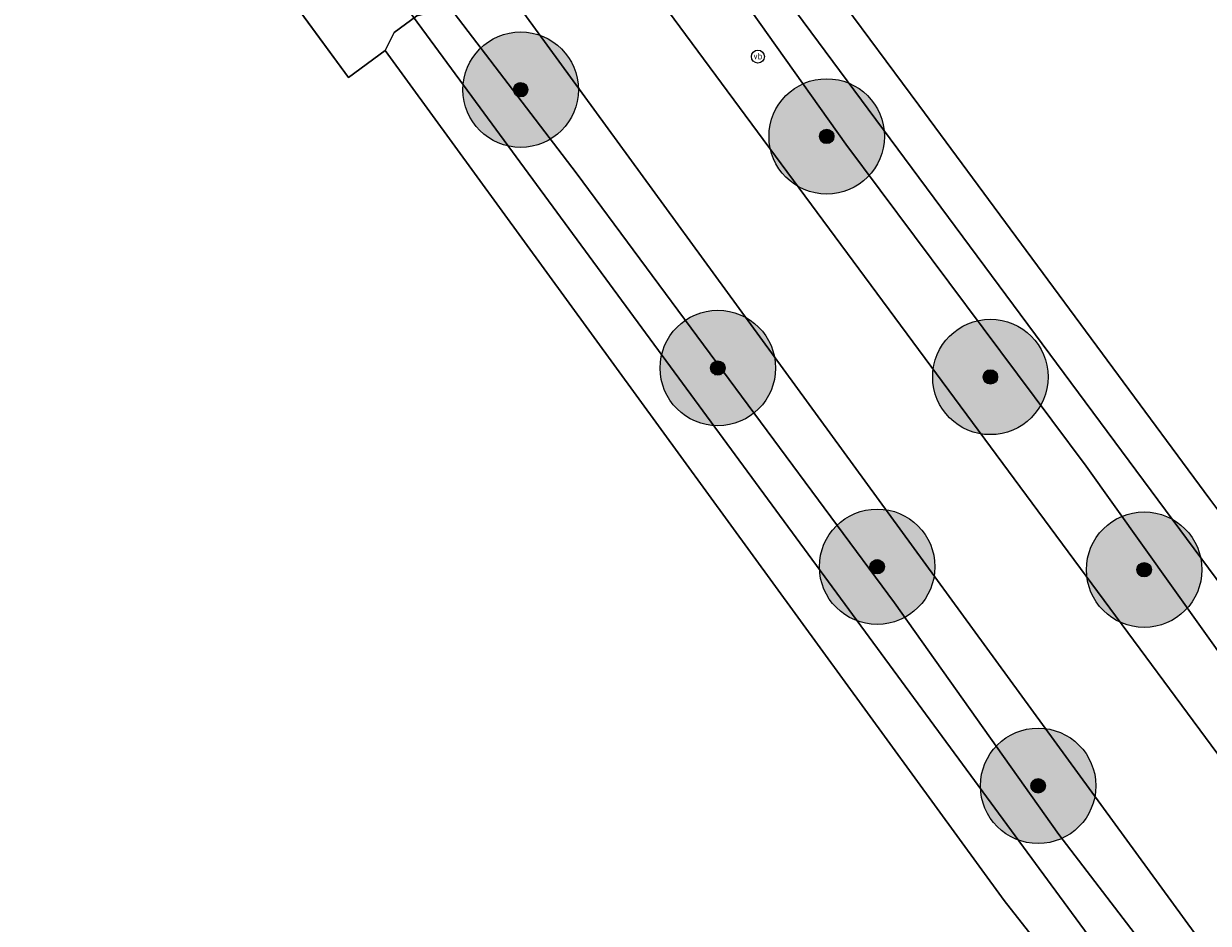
# Model space of a CAD drawing. Header units: millimetres. Extents: x 162876 to 168130, y 402614 to 405602.
# Tile 72 of 256: x 164794 to 164835, y 403511 to 403542. Entities that reach past the tile are written whole.
import ezdxf
from ezdxf.enums import TextEntityAlignment as Align

# ---------------------------------------------------------------- set-up
doc = ezdxf.new("R2010")
doc.units = ezdxf.units.MM
for name, color, linetype, lineweight in [('X-CA190022.004-UO-BGT_Ondergrond$0$GE_201_SHDHek_Lijn_GEM', 253, 'X-CA190022.004-UO-BGT_Ondergrond$0$Hekwerk', 9), ('X-CA190022.004-UO-BGT_Ondergrond$0$GE_203_VGOHaag_Lijn_GEM', 253, 'X-CA190022.004-UO-BGT_Ondergrond$0$Heg', 9), ('X-CA190022.004-UO-BGT_Ondergrond$0$GE_314_WGDRijbaanLokaleweg_Vlak_GEM', 253, 'Continuous', 9), ('X-CA190022.004-UO-BGT_Ondergrond$0$GE_367_OWGBerm_groenvoorziening_grasenk_GEM', 253, 'Continuous', 9), ('X-CA190022.004-UO-BGT_Ondergrond$0$GE_401_OTDErf_Vlak_GEM', 253, 'Continuous', 9), ('X-CA190022.004-UO-BGT_Ondergrond$0$GE_476_BTDGraslandagrarisch_Vlak_GEM', 253, 'Continuous', 9), ('X-CA190022.004-UO-BGT_Ondergrond$0$GE_523_WTDGreppel_drogesloot_Vlak_GEM', 253, 'Continuous', 9), ('X-CA190022.004-UO-BGT_Ondergrond$0$GE_814_BRDVerkeersbord_Punt_GEM', 7, 'Continuous', 25), ('X-CA190022.004-UO-DWM_Beplanting_v0.1$0$B-WE-GR-BOOM-S AFKOMSTIG UIT BGT', 252, 'Continuous', 0), ('X-CA190022.004-UO-KAD_Percelen$0$B-WE-KG-GRENS_PERCEEL-GV', 150, 'Continuous', 9)]:
    doc.layers.add(name, color=color, linetype=linetype, lineweight=lineweight)
doc.layers.add('X-CA190022.004-UO-DWM_Beplanting_v0.1$0$B-WE-GR-BOOM-S AFKOMSTIG UIT BOMENBESTAND GEMEENTE', color=252, linetype='Continuous')
doc.styles.add('X-CA190022.004-UO-BGT_Ondergrond$0$NLCS-ISO', font='NLCS-ISO.ttf')
doc.linetypes.add('X-CA190022.004-UO-BGT_Ondergrond$0$Heg', pattern='A,5,-1.5,[2,dgnlstyle-meierijstad.shx,S=0.007937,R=45,X=0,Y=0],-1.5', length=8)
doc.linetypes.add('X-CA190022.004-UO-BGT_Ondergrond$0$Hekwerk', pattern='A,5,-1.5,[2,dgnlstyle-Veghel.shx,S=0.007937,R=0,X=0,Y=0],-1.5', length=8)

# ---------------------------------------------------------------- blocks, each defined once
blk = doc.blocks.new('X-CA190022.004-UO-BGT_Ondergrond$0$SIE-WEG_PAAL_VERKEERSBORD-SO')
at = {"linetype": 'ByBlock', "lineweight": 18}
blk.add_circle((0, 0), 1.5, dxfattribs=at)
at = {"linetype": 'ByBlock', "lineweight": 18, "style": 'X-CA190022.004-UO-BGT_Ondergrond$0$NLCS-ISO'}
blk.add_text('vb', height=1.5, dxfattribs=at).set_placement((0, 0.13), align=Align.MIDDLE_CENTER)
blk = doc.blocks.new('X-CA190022.004-UO-BGT_Ondergrond$0$IMGEOVerkeersbord')
at = {"xscale": 5, "yscale": 5, "zscale": 5}
blk.add_blockref('X-CA190022.004-UO-BGT_Ondergrond$0$SIE-WEG_PAAL_VERKEERSBORD-SO', (0, 0), dxfattribs=at)
blk = doc.blocks.new('X-CA190022.004-UO-DWM_Beplanting_v0.1$0$SGR-BOOM_01-SO')
at = {"linetype": 'ByBlock', "lineweight": 18}
h = blk.add_hatch(color=0, dxfattribs=at)
h.dxf.hatch_style = 1
edge = h.paths.add_edge_path()
edge.add_arc((0, 0), 0.25, 0, 360)
at = {"color": 0, "linetype": 'ByBlock', "lineweight": 18}
for radius in [2, 0.25]:
    blk.add_circle((0, 0), radius, dxfattribs=at)
blk = doc.blocks.new('X-CA190022.004-UO-DWM_Beplanting_v0.1$0$IMGEOBoom')
at = {"transparency": 33554457}
h = blk.add_hatch(color=256, dxfattribs=at)
h.dxf.hatch_style = 1
edge = h.paths.add_edge_path()
edge.add_arc((0, 0), 100, 0, 360)
edge = h.paths.add_edge_path(flags=17)
edge.add_arc((0, 0), 12.5, 0, 360)
h = blk.add_hatch()
h.set_pattern_fill('ANGLE', color=256)
h.set_pattern_definition([(0, (0, 0), (0, 6.985), [5.08, -1.905]), (90, (0, 0), (-6.985, 4e-16), [5.08, -1.905])])
edge = h.paths.add_edge_path(flags=17)
edge.add_arc((0, 0), 12.5, 0, 360)
at = {"xscale": 50, "yscale": 50, "zscale": 50}
blk.add_blockref('X-CA190022.004-UO-DWM_Beplanting_v0.1$0$SGR-BOOM_01-SO', (0, 0), dxfattribs=at)

msp = doc.modelspace()

# ---------------------------------------------------------------- linework, layer by layer
at = {"layer": 'X-CA190022.004-UO-BGT_Ondergrond$0$GE_201_SHDHek_Lijn_GEM'}
for p, q in [((164824.925, 403539.208), (164816.43, 403550.653)), ((164835.006, 403525.555), (164824.925, 403539.208))]:
    msp.add_line(p, q, dxfattribs=at)
at = {"layer": 'X-CA190022.004-UO-BGT_Ondergrond$0$GE_203_VGOHaag_Lijn_GEM'}
msp.add_line((164799.971, 403547.237), (164805.156, 403540.166), dxfattribs=at)
at = {"layer": 'X-CA190022.004-UO-BGT_Ondergrond$0$GE_314_WGDRijbaanLokaleweg_Vlak_GEM', "flags": 128}
msp.add_lwpolyline([(164834.55, 403510.41), (164808.003, 403546.836), (164807.381, 403547.69), (164810.555, 403550.158), (164811.257, 403549.212), (164839.612, 403510.857)], dxfattribs=at)
at = {"layer": 'X-CA190022.004-UO-BGT_Ondergrond$0$GE_367_OWGBerm_groenvoorziening_grasenk_GEM', "flags": 128}
for points in [[(164839.612, 403510.857), (164811.257, 403549.212), (164810.555, 403550.158), (164809.934, 403550.997), (164808.24, 403553.281), (164808.297, 403554.21), (164810.26, 403555.972), (164811.274, 403557.307), (164812.075, 403556.422), (164814.494, 403553.261), (164816.43, 403550.653), (164815.615, 403550.561)], [(164858.048, 403489.835), (164851.832, 403492), (164850.551, 403493.02), (164845.955, 403496.291), (164839.854, 403501.586), (164835.589, 403506.33), (164829.767, 403513.937), (164824.074, 403521.961), (164813.048, 403536.862), (164808.822, 403542.389), (164808.549, 403542.553), (164807.529, 403542.301), (164806.745, 403541.721), (164806.434, 403541.103), (164805.156, 403540.166), (164799.971, 403547.237), (164798.777, 403549.092), (164803.21, 403551.146), (164803.782, 403551.252), (164805.104, 403550.757), (164806.751, 403548.547), (164806.98, 403548.24), (164807.381, 403547.69), (164808.003, 403546.836)], [(164815.615, 403550.561), (164814.577, 403550.382), (164814.194, 403550.055), (164814.139, 403549.655), (164814.32, 403549.236), (164822.388, 403537.856), (164830.712, 403526.694), (164835.681, 403519.727), (164836.281, 403519.489), (164837.046, 403519.832), (164837.429, 403520.159), (164837.65, 403521.141), (164837.744, 403521.908), (164839.557, 403519.494), (164838.889, 403519.401), (164838.027, 403518.992), (164837.297, 403518.503), (164837.242, 403518.103), (164837.422, 403517.683), (164842.663, 403510.552)], [(164808.003, 403546.836), (164834.55, 403510.41)]]:
    msp.add_lwpolyline(points, dxfattribs=at)
at = {"layer": 'X-CA190022.004-UO-BGT_Ondergrond$0$GE_401_OTDErf_Vlak_GEM', "flags": 128}
msp.add_lwpolyline([(164793.081, 403543.524), (164799.971, 403547.237), (164805.156, 403540.166), (164806.434, 403541.103), (164827.881, 403511.643), (164834.892, 403502.714), (164839.324, 403497.819), (164843.689, 403493.586), (164847.328, 403490.874), (164850.635, 403489.088), (164851.906, 403489.103), (164852.488, 403488.938), (164852.962, 403489.209), (164853.346, 403489.845), (164853.202, 403490.428), (164852.477, 403491.486), (164851.832, 403492), (164858.048, 403489.835), (164858.863, 403482.515), (164859.593, 403475.949), (164860.686, 403466.129)], dxfattribs=at)
at = {"layer": 'X-CA190022.004-UO-BGT_Ondergrond$0$GE_476_BTDGraslandagrarisch_Vlak_GEM', "flags": 128}
msp.add_lwpolyline([(164857.876, 403501.339), (164854.889, 403503.211), (164850.127, 403506.624), (164844.213, 403513.292), (164839.557, 403519.494), (164837.744, 403521.908), (164835.006, 403525.555), (164824.925, 403539.208), (164816.43, 403550.653), (164814.494, 403553.261), (164812.075, 403556.422), (164815.7, 403561.975), (164822.431, 403572.962)], dxfattribs=at)
at = {"layer": 'X-CA190022.004-UO-BGT_Ondergrond$0$GE_523_WTDGreppel_drogesloot_Vlak_GEM', "flags": 128}
for points in [[(164816.43, 403550.653), (164824.925, 403539.208), (164835.006, 403525.555), (164837.744, 403521.908), (164837.65, 403521.141), (164837.429, 403520.159), (164837.046, 403519.832), (164836.281, 403519.489), (164835.681, 403519.727), (164830.712, 403526.694), (164822.388, 403537.856), (164814.32, 403549.236), (164814.139, 403549.655), (164814.194, 403550.055), (164814.577, 403550.382), (164815.615, 403550.561), (164816.43, 403550.653)], [(164834.892, 403502.714), (164827.881, 403511.643), (164806.434, 403541.103), (164806.745, 403541.721), (164807.529, 403542.301), (164808.549, 403542.553), (164808.822, 403542.389), (164813.048, 403536.862)], [(164813.048, 403536.862), (164824.074, 403521.961), (164829.767, 403513.937), (164835.589, 403506.33)]]:
    msp.add_lwpolyline(points, dxfattribs=at)
at = {"layer": 'X-CA190022.004-UO-KAD_Percelen$0$B-WE-KG-GRENS_PERCEEL-GV', "flags": 128}
msp.add_lwpolyline([(164819.546, 403567.881), (164818.291, 403564.405), (164817.529, 403559.372), (164812.884, 403553.196), (164819.424, 403544.122), (164847.738, 403505.918), (164850.36, 403503.946), (164853.636, 403502.187), (164880.122, 403492.516), (164891.81, 403488.06), (164921.88, 403477.54), (164929.892, 403473.773), (164913.679, 403519.457), (164902.78, 403561.659), (164930.713, 403568.012), (164926.596, 403575.181), (164900.08, 403610.457), (164822.987, 403573.331)], close=True, dxfattribs=at)
for points in [[(165012.464, 403506.542), (164999.089, 403501.233), (164995.489, 403499.804), (164929.892, 403473.773), (164921.88, 403477.54), (164891.81, 403488.06), (164880.122, 403492.516), (164853.636, 403502.187), (164850.36, 403503.946), (164847.738, 403505.918), (164819.424, 403544.122), (164812.884, 403553.196), (164799.538, 403571.715), (164789.551, 403566.923), (164790.783, 403565.26), (164802.649, 403548.73), (164808.436, 403540.853), (164833.316, 403507.004), (164848.867, 403493.07), (164858.048, 403489.835), (164865.033, 403489.542), (164912.727, 403472.756), (164924.085, 403466.159)], [(164860.969, 403463.589), (164858.048, 403489.835), (164848.867, 403493.07), (164833.316, 403507.004), (164808.436, 403540.853), (164802.649, 403548.73), (164793.081, 403543.524), (164789.839, 403542.878), (164787.928, 403542.792), (164774.138, 403545.724), (164771.263, 403545.786), (164766.236, 403544.544), (164758.78, 403541.048), (164619.909, 403474.821)]]:
    msp.add_lwpolyline(points, dxfattribs=at)

# ---------------------------------------------------------------- block references
at = {"layer": 'X-CA190022.004-UO-BGT_Ondergrond$0$GE_814_BRDVerkeersbord_Punt_GEM', "xscale": 0.03, "yscale": 0.03, "zscale": 0.02}
msp.add_blockref('X-CA190022.004-UO-BGT_Ondergrond$0$IMGEOVerkeersbord', (164819.342, 403540.887), dxfattribs=at)
at = {"layer": 'X-CA190022.004-UO-DWM_Beplanting_v0.1$0$B-WE-GR-BOOM-S AFKOMSTIG UIT BGT', "xscale": 0.02, "yscale": 0.02, "zscale": 0.02}
for p in [(164811.123, 403539.741), (164821.728, 403538.122), (164817.955, 403530.098), (164827.399, 403529.789), (164823.476, 403523.211), (164832.727, 403523.11), (164829.053, 403515.62)]:
    msp.add_blockref('X-CA190022.004-UO-DWM_Beplanting_v0.1$0$IMGEOBoom', p, dxfattribs=at)
at = {"layer": 'X-CA190022.004-UO-DWM_Beplanting_v0.1$0$B-WE-GR-BOOM-S AFKOMSTIG UIT BOMENBESTAND GEMEENTE', "xscale": 0.02, "yscale": 0.02, "zscale": 0.02}
for p in [(164811.123, 403539.741), (164821.728, 403538.122), (164817.955, 403530.098), (164827.399, 403529.789), (164823.476, 403523.211), (164832.727, 403523.11), (164829.053, 403515.62)]:
    msp.add_blockref('X-CA190022.004-UO-DWM_Beplanting_v0.1$0$IMGEOBoom', p, dxfattribs=at)

doc.saveas('drawing.dxf')
